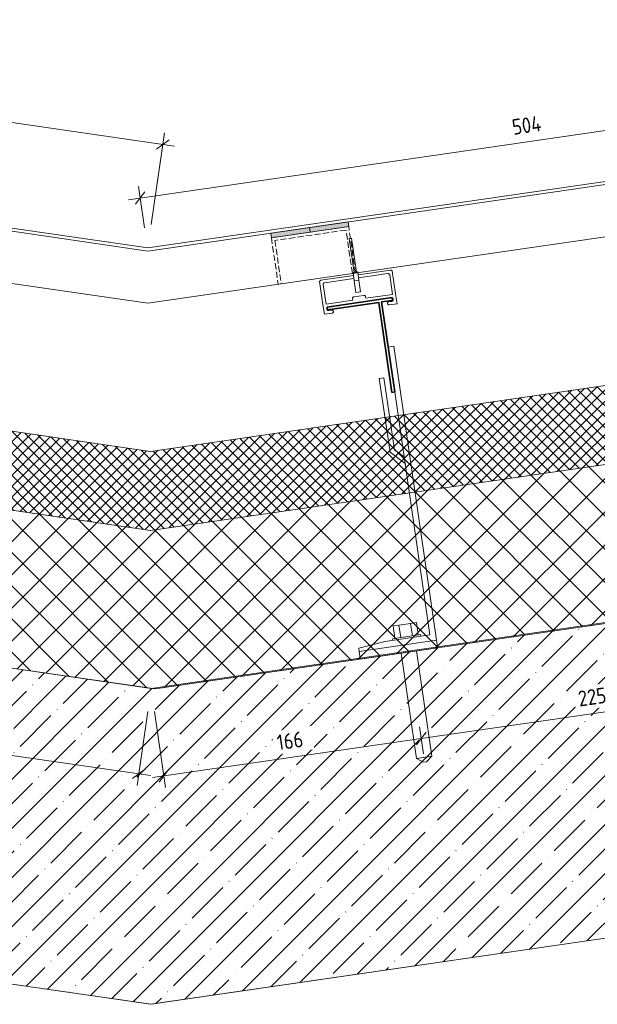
# Model space of a CAD drawing. Header units: millimetres. Extents: x 4450047 to 4451904, y 8380149 to 8380950.
# Tile 10 of 19: x 4450994 to 4451364, y 8380207 to 8380837. Entities that reach past the tile are written whole.
import ezdxf

# ---------------------------------------------------------------- set-up
doc = ezdxf.new("R2010")
doc.units = ezdxf.units.MM
doc.linetypes.add('01 Штриховая _4 мм_', pattern=[5.5, 4, -1.5])
doc.layers.add('Линии', color=7, linetype='Continuous', lineweight=18, true_color=0x00a600)
for name, color, linetype, lineweight in [('Обобщенные модели', 7, 'Continuous', 18), ('Размеры', 7, 'Continuous', 9), ('Размеры-5', 7, 'Continuous', 9), ('Тонкие линии', 7, 'Continuous', 18), ('Элементы узлов', 7, 'Continuous', 18)]:
    doc.layers.add(name, color=color, linetype=linetype, lineweight=lineweight)
doc.styles.add('GOST Common', font='GOST_Common.ttf', dxfattribs={"width": 0.9, "height": 10})
doc.dimstyles.new('ADSK_Основной_2_0_1', dxfattribs={"dimscale": 304.8, "dimtxt": 10.05715, "dimasz": 0.023196, "dimexe": 0.024606, "dimexo": 0.049213, "dimgap": 0.008202, "dimtad": 1, "dimdec": 0, "dimzin": 0, "dimdsep": 46, "dimtxsty": 'GOST Common', "dimblk1": 'OBLIQUE', "dimblk2": 'OBLIQUE', "dimsah": 1, "dimcen": 0.09, "dimdle": 0.024606, "dimazin": 0, "dimtfac": 1, "dimtdec": 4, "dimtix": 1, "dimtmove": 0, "dimatfit": 3, "dimfxl": 1, "dimtvp": 1, "dimtfill": 1, "dimtolj": 1, "dimtzin": 0, "dimarcsym": 2})

# ---------------------------------------------------------------- blocks, each defined once
blk = doc.blocks.new('HILTI_s_Профиль_MFT-T - Профиль MFT-Ta 60x42x1_8 6m-V2-Разрез 3-3')
at = {"layer": 'Обобщенные модели', "lineweight": 35}
for p, q in [((4451232.41, 8380659.39), (4451190.85, 8380653.35)), ((4451191.1, 8380651.57), (4451223.86, 8380656.33)), ((4451223.86, 8380656.33), (4451232.23, 8380598.74)), ((4451225.64, 8380656.59), (4451232.67, 8380657.61)), ((4451234.01, 8380599), (4451225.64, 8380656.59)), ((4451232.67, 8380657.61), (4451232.41, 8380659.39)), ((4451190.85, 8380653.35), (4451191.1, 8380651.57)), ((4451232.23, 8380598.74), (4451234.01, 8380599))]:
    blk.add_line(p, q, dxfattribs=at)
blk = doc.blocks.new('HILTI_s_Анкер_HRD-HF - HRD-HF 10x80-6062271-Разрез 3-3')
at = {"layer": 'Обобщенные модели'}
for p, q in [((4450878.13, 8380447.14), (4450879.28, 8380455.05)), ((4450879.28, 8380455.05), (4450883, 8380454.51)), ((4450881.85, 8380446.6), (4450883, 8380454.51)), ((4450883, 8380454.51), (4450890.42, 8380453.43)), ((4450889.27, 8380445.52), (4450890.42, 8380453.43)), ((4450890.42, 8380453.43), (4450894.14, 8380452.89)), ((4450894.14, 8380452.89), (4450892.99, 8380444.98)), ((4450876.65, 8380447.35), (4450876.51, 8380446.36)), ((4450876.65, 8380447.35), (4450894.47, 8380444.76)), ((4450894.32, 8380443.77), (4450894.47, 8380444.76)), ((4450879.17, 8380436.88), (4450869.39, 8380369.57)), ((4450879.29, 8380368.13), (4450889.07, 8380435.44)), ((4450869.39, 8380369.57), (4450872.87, 8380366.05)), ((4450879.29, 8380368.13), (4450869.39, 8380369.57)), ((4450874.95, 8380365.75), (4450872.87, 8380366.05)), ((4450874.95, 8380365.75), (4450879.29, 8380368.13))]:
    blk.add_line(p, q, dxfattribs=at)
blk = doc.blocks.new('HILTI_s_Кронштейн_MFT-MF_LM - Кронштейн MFT-MF 190 LM-V3-Разрез 3-3')
at = {"layer": 'Обобщенные модели'}
for p, q in [((4451233.5, 8380628.23), (4451229.84, 8380627.69)), ((4451260.83, 8380440.2), (4451233.5, 8380628.23)), ((4451227.13, 8380608.1), (4451224.16, 8380607.67)), ((4451224.16, 8380607.67), (4451231.03, 8380560.42)), ((4451233.82, 8380562.08), (4451227.13, 8380608.1)), ((4451234.01, 8380599), (4451256.59, 8380443.63)), ((4451231.03, 8380560.42), (4451240.66, 8380553.23)), ((4451240.05, 8380557.43), (4451233.82, 8380562.08)), ((4451211.35, 8380433.01), (4451260.83, 8380440.2)), ((4451256.59, 8380443.63), (4451227.89, 8380439.46)), ((4451227.89, 8380439.46), (4451211.06, 8380434.99)), ((4451211.06, 8380434.99), (4451211.35, 8380433.01))]:
    blk.add_line(p, q, dxfattribs=at)
blk = doc.blocks.new('HILTI_s_Термомост_MFT-ISO_50x105x5_LM - Термомост MFT-ISO 50x105x5 LM-V4-Разрез 3-3')
at = {"layer": 'Обобщенные модели'}
for p, q in [((4451211.35, 8380433.01), (4451260.83, 8380440.2)), ((4451261.45, 8380435.96), (4451260.83, 8380440.2)), ((4451261.55, 8380435.25), (4451212.07, 8380428.06)), ((4451261.55, 8380435.25), (4451261.45, 8380435.96)), ((4451211.35, 8380433.01), (4451211.97, 8380428.77)), ((4451211.97, 8380428.77), (4451212.07, 8380428.06))]:
    blk.add_line(p, q, dxfattribs=at)
blk = doc.blocks.new('HILTI_s_Салазка_MFT-CCF - Салазка MFT-CCF S42-7804797-Разрез 3-3')
at = {"layer": 'Обобщенные модели'}
for p, q in [((4451186.82, 8380670.53), (4451207.63, 8380673.55)), ((4451210.6, 8380673.98), (4451231.39, 8380677)), ((4451229.68, 8380674.73), (4451210.88, 8380672)), ((4451232.62, 8380661.41), (4451230.81, 8380673.88)), ((4451232.48, 8380676.35), (4451234.6, 8380661.7)), ((4451188.09, 8380654.95), (4451185.96, 8380669.6)), ((4451188.26, 8380667.71), (4451190.07, 8380655.24)), ((4451207.91, 8380671.57), (4451189.1, 8380668.84)), ((4451207.84, 8380659.84), (4451214.27, 8380660.77)), ((4451215.55, 8380658.94), (4451232.62, 8380661.41)), ((4451234.6, 8380661.7), (4451235.51, 8380655.47)), ((4451188.99, 8380648.72), (4451188.09, 8380654.95)), ((4451190.07, 8380655.24), (4451207.14, 8380657.72)), ((4451207.14, 8380657.72), (4451206.99, 8380658.71)), ((4451215.41, 8380659.93), (4451215.55, 8380658.94)), ((4451230.27, 8380656.73), (4451232.1, 8380656.99)), ((4451235.51, 8380655.47), (4451230.56, 8380654.75)), ((4451193.94, 8380649.44), (4451188.99, 8380648.72)), ((4451191.83, 8380651.15), (4451193.65, 8380651.41))]:
    blk.add_line(p, q, dxfattribs=at)
at = {"layer": 'Обобщенные модели', "flags": 128}
for points in [[(4451230.81, 8380673.88), (4451230.77, 8380674.07), (4451230.68, 8380674.25), (4451230.57, 8380674.41), (4451230.42, 8380674.54), (4451230.25, 8380674.64), (4451230.07, 8380674.71), (4451229.87, 8380674.74), (4451229.68, 8380674.73)], [(4451231.39, 8380677), (4451231.56, 8380677.01), (4451231.73, 8380676.99), (4451231.9, 8380676.94), (4451232.05, 8380676.87), (4451232.19, 8380676.77), (4451232.31, 8380676.65), (4451232.4, 8380676.51), (4451232.48, 8380676.35)], [(4451185.96, 8380669.6), (4451185.99, 8380669.77), (4451186.04, 8380669.93), (4451186.12, 8380670.08), (4451186.22, 8380670.22), (4451186.35, 8380670.33), (4451186.49, 8380670.43), (4451186.65, 8380670.49), (4451186.82, 8380670.53)], [(4451189.1, 8380668.84), (4451188.91, 8380668.79), (4451188.74, 8380668.71), (4451188.58, 8380668.6), (4451188.45, 8380668.45), (4451188.34, 8380668.28), (4451188.28, 8380668.1), (4451188.25, 8380667.9), (4451188.26, 8380667.71)], [(4451214.27, 8380660.77), (4451214.47, 8380660.78), (4451214.66, 8380660.75), (4451214.85, 8380660.68), (4451215.02, 8380660.58), (4451215.16, 8380660.45), (4451215.28, 8380660.29), (4451215.36, 8380660.12), (4451215.41, 8380659.93)], [(4451206.99, 8380658.71), (4451206.99, 8380658.9), (4451207.01, 8380659.09), (4451207.08, 8380659.28), (4451207.18, 8380659.45), (4451207.31, 8380659.59), (4451207.47, 8380659.71), (4451207.65, 8380659.79), (4451207.84, 8380659.84)], [(4451230.56, 8380654.75), (4451230.37, 8380654.74), (4451230.19, 8380654.76), (4451230.01, 8380654.82), (4451229.85, 8380654.91), (4451229.71, 8380655.03), (4451229.59, 8380655.17), (4451229.5, 8380655.33), (4451229.44, 8380655.5), (4451229.41, 8380655.69), (4451229.42, 8380655.87), (4451229.46, 8380656.05), (4451229.54, 8380656.22), (4451229.64, 8380656.37), (4451229.77, 8380656.5), (4451229.92, 8380656.61), (4451230.09, 8380656.68), (4451230.27, 8380656.73)], [(4451232.1, 8380656.99), (4451232.3, 8380657.04), (4451232.5, 8380657.13), (4451232.67, 8380657.25), (4451232.82, 8380657.4), (4451232.94, 8380657.58), (4451233.02, 8380657.77), (4451233.07, 8380657.98), (4451233.08, 8380658.19), (4451233.05, 8380658.4), (4451232.98, 8380658.6), (4451232.88, 8380658.78), (4451232.74, 8380658.95), (4451232.58, 8380659.08), (4451232.45, 8380659.16)], [(4451190.88, 8380653.13), (4451190.77, 8380653.02), (4451190.65, 8380652.84), (4451190.57, 8380652.65), (4451190.52, 8380652.44), (4451190.51, 8380652.23), (4451190.54, 8380652.02), (4451190.61, 8380651.82), (4451190.72, 8380651.63), (4451190.85, 8380651.47), (4451191.02, 8380651.34), (4451191.2, 8380651.23), (4451191.4, 8380651.17), (4451191.61, 8380651.14), (4451191.83, 8380651.15)], [(4451193.65, 8380651.41), (4451193.84, 8380651.42), (4451194.02, 8380651.4), (4451194.2, 8380651.34), (4451194.36, 8380651.25), (4451194.5, 8380651.14), (4451194.62, 8380650.99), (4451194.71, 8380650.83), (4451194.77, 8380650.66), (4451194.8, 8380650.48), (4451194.79, 8380650.29), (4451194.75, 8380650.11), (4451194.67, 8380649.94), (4451194.57, 8380649.79), (4451194.44, 8380649.66), (4451194.29, 8380649.55), (4451194.12, 8380649.48), (4451193.94, 8380649.44)]]:
    blk.add_lwpolyline(points, dxfattribs=at)
blk = doc.blocks.new('HILTI_as_Соединитель_MFT-CCU_Заклепка_БезГрафики - Соединитель MFT-CCU Заклепка БезГрафики-6175019-Разрез 3-3')
at = {"layer": 'Обобщенные модели'}
for p, q in [((4451204.93, 8380697.31), (4451206.42, 8380697.52)), ((4451208.09, 8380675.54), (4451204.93, 8380697.31)), ((4451206.42, 8380697.52), (4451209.57, 8380675.75)), ((4451207.35, 8380675.43), (4451210.32, 8380675.86)), ((4451208.1, 8380670.22), (4451207.35, 8380675.43)), ((4451209.57, 8380675.75), (4451208.09, 8380675.54)), ((4451210.32, 8380675.86), (4451211.07, 8380670.65)), ((4451211.07, 8380670.65), (4451208.1, 8380670.22)), ((4451209.21, 8380662.56), (4451208.1, 8380670.22)), ((4451211.07, 8380670.65), (4451212.18, 8380662.99)), ((4451212.18, 8380662.99), (4451209.21, 8380662.56))]:
    blk.add_line(p, q, dxfattribs=at)
blk = doc.blocks.new('DIMBLOCK2-Разрез 3-3')
at = {"layer": 'Размеры-5'}
for p, q in [((4450579.35, 8380778.54), (4450587.87, 8380837.21)), ((4450586.79, 8380829.79), (4450579.35, 8380778.54)), ((4450586.79, 8380829.79), (4451092.98, 8380756.24)), ((4451078.11, 8380706.07), (4451086.63, 8380764.74)), ((4451085.55, 8380757.32), (4451078.11, 8380706.07))]:
    blk.add_line(p, q, dxfattribs=at)
at = {"layer": 'Размеры-5', "lineweight": 18}
for p, q in [((4450586.79, 8380829.79), (4450590.8, 8380832.78)), ((4450586.79, 8380829.79), (4450582.78, 8380826.8)), ((4451085.55, 8380757.32), (4451081.55, 8380754.33)), ((4451085.55, 8380757.32), (4451089.56, 8380760.31))]:
    blk.add_line(p, q, dxfattribs=at)
at = {"layer": 'Размеры-5', "color": 0, "insert": (4450828.63, 8380810.38), "char_height": 10, "width": 23.7281, "attachment_point": 1, "rotation": 351.7333, "line_spacing_factor": 1.022761, "style": 'GOST Common', "bg_fill": 3, "box_fill_scale": 1.25, "bg_fill_color": 256, "bg_fill_true_color": 13158600, "bg_fill_transparency": 0}
blk.add_mtext('504', dxfattribs=at)
blk = doc.blocks.new('_Oblique')
at = {"color": 0, "linetype": 'ByBlock', "lineweight": -2}
blk.add_line((-0.5, -0.5), (0.5, 0.5), dxfattribs=at)
blk = doc.blocks.new('DIMBLOCK4-Разрез 3-3')
at = {"layer": 'Размеры-5'}
for p, q in [((4451572.58, 8380778.42), (4451569.02, 8380802.94)), ((4451570.1, 8380795.52), (4451063.61, 8380722.05)), ((4451570.1, 8380795.52), (4451572.58, 8380778.42)), ((4451073.8, 8380704.05), (4451069.95, 8380730.55)), ((4451071.03, 8380723.13), (4451073.8, 8380704.05))]:
    blk.add_line(p, q, dxfattribs=at)
at = {"layer": 'Размеры-5', "lineweight": 18}
for p, q in [((4451570.1, 8380795.52), (4451573.09, 8380799.53)), ((4451570.1, 8380795.52), (4451567.11, 8380791.52)), ((4451071.03, 8380723.13), (4451074.02, 8380727.14)), ((4451071.03, 8380723.13), (4451068.04, 8380719.12))]:
    blk.add_line(p, q, dxfattribs=at)
at = {"layer": 'Размеры-5', "color": 0, "insert": (4451308.55, 8380773.31), "char_height": 10, "width": 23.7281, "attachment_point": 1, "rotation": 8.2533, "line_spacing_factor": 1.022761, "style": 'GOST Common', "bg_fill": 3, "box_fill_scale": 1.25, "bg_fill_color": 256, "bg_fill_true_color": 13158600, "bg_fill_transparency": 0}
blk.add_mtext('504', dxfattribs=at)
blk = doc.blocks.new('DIMBLOCK9-Разрез 3-3')
at = {"layer": 'Размеры-5'}
for p, q in [((4450874.92, 8380372.87), (4450877.44, 8380390.19)), ((4451076.02, 8380394.48), (4451069.14, 8380347.17)), ((4451070.22, 8380354.59), (4451076.02, 8380394.48)), ((4450876.36, 8380382.77), (4450874.92, 8380372.87)), ((4450876.36, 8380382.77), (4451077.64, 8380353.52))]:
    blk.add_line(p, q, dxfattribs=at)
at = {"layer": 'Размеры-5', "lineweight": 18}
for p, q in [((4450876.36, 8380382.77), (4450880.37, 8380385.76)), ((4450876.36, 8380382.77), (4450872.35, 8380379.78)), ((4451070.22, 8380354.59), (4451066.22, 8380351.6)), ((4451070.22, 8380354.59), (4451074.23, 8380357.58))]:
    blk.add_line(p, q, dxfattribs=at)
at = {"layer": 'Размеры-5', "color": 0, "insert": (4450967.1, 8380385.31), "char_height": 10, "width": 20.4552, "attachment_point": 1, "rotation": 351.73071, "line_spacing_factor": 1.022761, "style": 'GOST Common', "bg_fill": 3, "box_fill_scale": 1.25, "bg_fill_color": 256, "bg_fill_true_color": 13158600, "bg_fill_transparency": 0}
blk.add_mtext('196', dxfattribs=at)
blk = doc.blocks.new('DIMBLOCK10-Разрез 3-3')
at = {"layer": 'Размеры-5'}
for p, q in [((4451080.33, 8380394.48), (4451087.39, 8380345.96)), ((4451086.31, 8380353.39), (4451080.33, 8380394.48)), ((4451252.51, 8380367.43), (4451249.99, 8380384.75)), ((4451078.89, 8380352.31), (4451251.07, 8380377.33)), ((4451251.07, 8380377.33), (4451252.51, 8380367.43))]:
    blk.add_line(p, q, dxfattribs=at)
at = {"layer": 'Размеры-5', "lineweight": 18}
for p, q in [((4451251.07, 8380377.33), (4451248.08, 8380373.32)), ((4451251.07, 8380377.33), (4451254.06, 8380381.34)), ((4451086.31, 8380353.39), (4451083.32, 8380349.38)), ((4451086.31, 8380353.39), (4451089.3, 8380357.39))]:
    blk.add_line(p, q, dxfattribs=at)
at = {"layer": 'Размеры-5', "color": 0, "insert": (4451158.02, 8380379.54), "char_height": 10, "width": 20.4552, "attachment_point": 1, "rotation": 8.26929, "line_spacing_factor": 1.022761, "style": 'GOST Common', "bg_fill": 3, "box_fill_scale": 1.25, "bg_fill_color": 256, "bg_fill_true_color": 13158600, "bg_fill_transparency": 0}
blk.add_mtext('166', dxfattribs=at)
blk = doc.blocks.new('DIMBLOCK11-Разрез 3-3')
at = {"layer": 'Размеры-5'}
for p, q in [((4451475.17, 8380399.8), (4451472.65, 8380417.11)), ((4451251.07, 8380377.33), (4451473.73, 8380409.69)), ((4451473.73, 8380409.69), (4451475.17, 8380399.8)), ((4451252.51, 8380367.43), (4451249.99, 8380384.75)), ((4451251.07, 8380377.33), (4451252.51, 8380367.43))]:
    blk.add_line(p, q, dxfattribs=at)
at = {"layer": 'Размеры-5', "lineweight": 18}
for p, q in [((4451473.73, 8380409.69), (4451470.74, 8380405.69)), ((4451473.73, 8380409.69), (4451476.72, 8380413.7)), ((4451251.07, 8380377.33), (4451248.08, 8380373.32)), ((4451251.07, 8380377.33), (4451254.06, 8380381.34))]:
    blk.add_line(p, q, dxfattribs=at)
at = {"layer": 'Размеры-5', "color": 0, "insert": (4451350.8, 8380407.56), "char_height": 10, "width": 22.7053, "attachment_point": 1, "rotation": 8.26929, "line_spacing_factor": 1.022761, "style": 'GOST Common', "bg_fill": 3, "box_fill_scale": 1.25, "bg_fill_color": 256, "bg_fill_true_color": 13158600, "bg_fill_transparency": 0}
blk.add_mtext('225', dxfattribs=at)

msp = doc.modelspace()

# ---------------------------------------------------------------- hatches: boundary and pattern name
at = {"layer": 'Элементы узлов', "true_color": 0xffffff}
for points in [[(4451179.85, 8380701.27), (4451204.59, 8380704.86), (4451204.16, 8380707.83), (4451179.42, 8380704.24)], [(4451155.11, 8380697.68), (4451179.85, 8380701.27), (4451179.42, 8380704.24), (4451154.68, 8380700.65), (4451155.11, 8380697.71)]]:
    msp.add_hatch(color=7, dxfattribs=at).paths.add_polyline_path(points)
at = {"layer": 'Элементы узлов'}
h = msp.add_hatch(dxfattribs=at)
h.set_pattern_fill('FP_1', color=256, style=0, pattern_type=2)
h.set_pattern_definition([(45, (4450656.543, 8289717.818), (-3.5355339, 3.5355339), []), (135, (4450656.543, 8289717.818), (-3.5355339, -3.5355339), [])])
h.paths.add_polyline_path([(4451077.67, 8380510.45), (4451533.44, 8380576.56), (4451526.26, 8380626.04), (4451077.67, 8380560.98), (4450924.39, 8380583.25), (4450917.2, 8380533.77), (4451031.47, 8380517.16)])
h = msp.add_hatch(dxfattribs=at)
h.set_pattern_fill('FP_2', color=256, style=0, pattern_type=2)
h.set_pattern_definition([(45, (4450656.543, 8289717.818), (-10.6066017, 10.6066017), []), (135, (4450656.543, 8289717.818), (-10.6066017, -10.6066017), [])])
h.paths.add_polyline_path([(4451470.17, 8380465.51), (4451469.21, 8380465.37), (4451469.1, 8380466.14), (4451470.07, 8380466.28)])
h.paths.add_polyline_path([(4451484.22, 8380467.55), (4451484.11, 8380468.32), (4451484.22, 8380468.34)])
h.paths.add_polyline_path([(4451080.6, 8380408.97), (4451465.51, 8380464.84), (4451465.42, 8380465.61), (4451465.6, 8380465.63), (4451465.71, 8380464.87), (4451474.09, 8380466.08), (4451474.09, 8380466.87), (4451481.35, 8380467.92), (4451481.35, 8380467.1), (4451498.66, 8380469.66), (4451533.44, 8380475.31), (4451533.44, 8380475.49), (4451545.9, 8380477.34), (4451548.85, 8380477.82), (4451534.48, 8380576.71), (4451077.67, 8380510.45), (4450917.2, 8380533.77), (4450902.82, 8380434.81), (4451078.18, 8380409.33)])
h.paths.add_polyline_path([(4451434.02, 8380460.36), (4451434.02, 8380461.04), (4451434.63, 8380461.13), (4451434.74, 8380460.36)])
h.paths.add_polyline_path([(4451437.81, 8380460.81), (4451437.81, 8380461.59), (4451452.32, 8380463.7), (4451452.32, 8380463.51), (4451456.37, 8380463.51), (4451454.11, 8380463.18)])
h.paths.add_polyline_path([(4451475.15, 8380466.22), (4451475.22, 8380466.22), (4451475.15, 8380466.24)])
h.paths.add_polyline_path([(4451475.88, 8380466.34), (4451476.41, 8380466.39), (4451476.41, 8380466.42), (4451475.88, 8380466.34)])
h = msp.add_hatch(dxfattribs=at)
h.set_pattern_fill('FP_3', color=256, style=0, pattern_type=2)
h.set_pattern_definition([(45, (4450656.543, 8289717.818), (-15.715448, 15.715448), []), (45, (4450672.258, 8289717.818), (-15.715448, 15.715448), [27.781, -5.556, 0.16764, -5.389])])
h.paths.add_polyline_path([(4451484.22, 8380467.55), (4451484.22, 8380468.34), (4451484.11, 8380468.32)])
h.paths.add_polyline_path([(4451470.17, 8380465.51), (4451470.07, 8380466.28), (4451469.1, 8380466.14), (4451469.21, 8380465.37)])
h.paths.add_polyline_path([(4451455.01, 8380463.31), (4451456.37, 8380463.51), (4451452.32, 8380463.51), (4451452.32, 8380463.7), (4451437.81, 8380461.59), (4451437.81, 8380460.81), (4451454.84, 8380463.28)])
h.paths.add_polyline_path([(4451078.18, 8380207.22), (4451894.96, 8380325.93), (4451894.96, 8380528.03), (4451755.63, 8380507.78), (4451801.02, 8380513.6), (4451801.15, 8380512.61), (4451749.58, 8380506), (4451749.45, 8380506.89), (4451549.86, 8380477.82), (4451549.96, 8380476.99), (4451498.66, 8380468.64), (4451498.5, 8380469.59), (4451481.35, 8380467.14), (4451481.35, 8380467.92), (4451474.09, 8380466.87), (4451474.09, 8380466.05), (4451465.71, 8380464.87), (4451465.6, 8380465.63), (4451465.42, 8380465.61), (4451465.52, 8380464.81), (4451080.6, 8380408.97), (4450898.27, 8380435.47), (4450898.07, 8380434.13), (4450679.97, 8380465.83), (4450680.16, 8380467.17), (4450607.56, 8380477.72), (4450652.74, 8380470.37), (4450652.58, 8380469.39), (4450601.26, 8380477.74), (4450601.39, 8380478.62), (4450244.82, 8380530.44), (4450216.06, 8380332.52), (4451031.47, 8380214.01)])
h.paths.add_polyline_path([(4451877.55, 8380454.98), (4451877.55, 8380454.98), (4451879.14, 8380455.21)])
h.paths.add_polyline_path([(4451881.34, 8380455.53), (4451881.34, 8380455.53), (4451882.94, 8380455.76)])
h.paths.add_polyline_path([(4451882.94, 8380455.76), (4451882.94, 8380455.76), (4451884.02, 8380455.92)])
h.paths.add_polyline_path([(4451434.74, 8380460.36), (4451434.63, 8380461.13), (4451434.02, 8380461.04), (4451434.02, 8380460.36)])
h.paths.add_polyline_path([(4451459.58, 8380463.97), (4451459.61, 8380463.98), (4451459.58, 8380464.76)])
h.paths.add_polyline_path([(4451460.76, 8380464.15), (4451460.8, 8380464.15), (4451460.65, 8380464.91)])
h.paths.add_polyline_path([(4451475.15, 8380466.22), (4451475.15, 8380466.24), (4451475.22, 8380466.22)])
h.paths.add_polyline_path([(4451475, 8380466.18), (4451475, 8380466.22), (4451475, 8380466.18)])
h.paths.add_polyline_path([(4451475.88, 8380466.34), (4451475.88, 8380466.34), (4451476.09, 8380466.34)])
h.paths.add_polyline_path([(4451533.44, 8380475.31), (4451543.67, 8380476.98), (4451533.44, 8380475.49)])

# ---------------------------------------------------------------- linework, layer by layer
at = {"layer": 'Линии', "color": 7}
for p, q in [((4451075.95, 8380691.23), (4450577.19, 8380763.69)), ((4451075.95, 8380689.21), (4450578.88, 8380761.43)), ((4451075.95, 8380691.23), (4451574.73, 8380763.58)), ((4451075.95, 8380689.21), (4451573.04, 8380761.31)), ((4451075.95, 8380655.86), (4450572.16, 8380729.06)), ((4451075.95, 8380655.86), (4451579.76, 8380728.94))]:
    msp.add_line(p, q, dxfattribs=at)
at = {"layer": 'Линии', "color": 7, "linetype": '01 Штриховая _4 мм_'}
for p, q in [((4451204.59, 8380704.86), (4451155.11, 8380697.68)), ((4451208.9, 8380675.15), (4451204.59, 8380704.86)), ((4451202.9, 8380702.6), (4451157.38, 8380695.99)), ((4451206.92, 8380674.86), (4451202.9, 8380702.6)), ((4451155.11, 8380697.68), (4451159.42, 8380667.97)), ((4451157.38, 8380695.99), (4451161.4, 8380668.26))]:
    msp.add_line(p, q, dxfattribs=at)
at = {"layer": 'Обобщенные модели'}
for p, q in [((4450216.06, 8380332.52), (4451077.63, 8380207.3)), ((4451077.63, 8380207.3), (4451635.13, 8380288.17))]:
    msp.add_line(p, q, dxfattribs=at)
at = {"layer": 'Тонкие линии'}
for p, q in [((4451204.16, 8380707.83), (4451179.42, 8380704.24)), ((4451179.85, 8380701.27), (4451204.59, 8380704.86)), ((4451204.59, 8380704.86), (4451204.16, 8380707.83)), ((4451179.42, 8380704.24), (4451154.68, 8380700.65)), ((4451154.68, 8380700.65), (4451155.11, 8380697.68)), ((4451155.11, 8380697.68), (4451179.85, 8380701.27)), ((4451179.85, 8380701.27), (4451179.42, 8380704.24)), ((4451526.26, 8380626.04), (4451077.68, 8380560.97)), ((4451077.68, 8380560.97), (4450924.39, 8380583.25)), ((4451077.67, 8380510.45), (4451533.44, 8380576.56)), ((4451535.48, 8380576.85), (4451077.68, 8380510.45)), ((4451078.18, 8380409.33), (4450244.82, 8380530.44)), ((4450917.2, 8380533.77), (4451077.67, 8380510.45)), ((4451077.68, 8380510.45), (4450917.2, 8380533.77)), ((4451894.96, 8380528.03), (4451078.18, 8380409.33)), ((4451080.6, 8380408.97), (4451549.96, 8380477.06)), ((4450902.82, 8380434.81), (4451080.6, 8380408.97)), ((4450216.06, 8380332.52), (4451078.18, 8380207.22)), ((4451078.18, 8380207.22), (4451894.96, 8380325.93))]:
    msp.add_line(p, q, dxfattribs=at)

# ---------------------------------------------------------------- block references
at = {"layer": 'Обобщенные модели'}
for name in ['HILTI_as_Соединитель_MFT-CCU_Заклепка_БезГрафики - Соединитель MFT-CCU Заклепка БезГрафики-6175019-Разрез 3-3', 'HILTI_s_Салазка_MFT-CCF - Салазка MFT-CCF S42-7804797-Разрез 3-3', 'HILTI_s_Профиль_MFT-T - Профиль MFT-Ta 60x42x1_8 6m-V2-Разрез 3-3', 'HILTI_s_Кронштейн_MFT-MF_LM - Кронштейн MFT-MF 190 LM-V3-Разрез 3-3', 'HILTI_s_Термомост_MFT-ISO_50x105x5_LM - Термомост MFT-ISO 50x105x5 LM-V4-Разрез 3-3']:
    msp.add_blockref(name, (0, 0), dxfattribs=at)
at = {"layer": 'Обобщенные модели', "rotation": 16.53857628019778}
msp.add_blockref('HILTI_s_Анкер_HRD-HF - HRD-HF 10x80-6062271-Разрез 3-3', (2570081.56, -920283.06), dxfattribs=at)

# ---------------------------------------------------------------- next in the draw order: dimensions: what is measured, and where the dimension line sits
at = {"layer": 'Размеры'}
for base, p1, p2, angle, override, picture, middle in [((4451085.55, 8380757.32), (4450577.19, 8380763.69), (4451075.95, 8380691.23), 351.7333, {"dimpost": '<>', "dimfxl": 504}, 'DIMBLOCK2-Разрез 3-3', (4450837.25, 8380800.97)), ((4451070.22, 8380354.59), (4450877.08, 8380387.72), (4451078.18, 8380409.33), 351.73071, {"dimpost": '<>', "dimfxl": 202.255016}, 'DIMBLOCK9-Разрез 3-3', (4450974.37, 8380376.1))]:
    dim = msp.add_linear_dim(base=base, p1=p1, p2=p2, angle=angle, dimstyle='ADSK_Основной_2_0_1', override=override, dxfattribs=at)
    dim.commit()
    dim.dimension.update_dxf_attribs({"geometry": picture, "text_midpoint": middle})

# ---------------------------------------------------------------- next in the draw order: dimensions: what is measured, and where the dimension line sits
for base, p1, p2, angle, override, picture, middle in [((4451071.03, 8380723.13), (4451574.73, 8380763.58), (4451075.95, 8380689.21), 8.2533, {"dimpost": '<>', "dimfxl": 504.294309}, 'DIMBLOCK4-Разрез 3-3', (4451319.49, 8380766.75)), ((4451251.07, 8380377.33), (4451078.18, 8380409.33), (4451250.35, 8380382.28), 8.26929, {"dimpost": '<>', "dimfxl": 174.285975}, 'DIMBLOCK10-Разрез 3-3', (4451167.61, 8380372.78))]:
    dim = msp.add_linear_dim(base=base, p1=p1, p2=p2, angle=angle, dimstyle='ADSK_Основной_2_0_1', override=override, dxfattribs=at)
    dim.commit()
    dim.dimension.update_dxf_attribs({"geometry": picture, "text_midpoint": middle})

# ---------------------------------------------------------------- next in the draw order: dimensions: what is measured, and where the dimension line sits
dim = msp.add_linear_dim(base=(4451473.73, 8380409.69), p1=(4451250.35, 8380382.28), p2=(4451473.01, 8380414.64), angle=8.26929, dimstyle='ADSK_Основной_2_0_1', override={"dimpost": '<>', "dimfxl": 224.999991}, dxfattribs=at)
dim.commit()
dim.dimension.update_dxf_attribs({"geometry": 'DIMBLOCK11-Разрез 3-3', "text_midpoint": (4451361.32, 8380400.93)})

doc.saveas('drawing.dxf')
